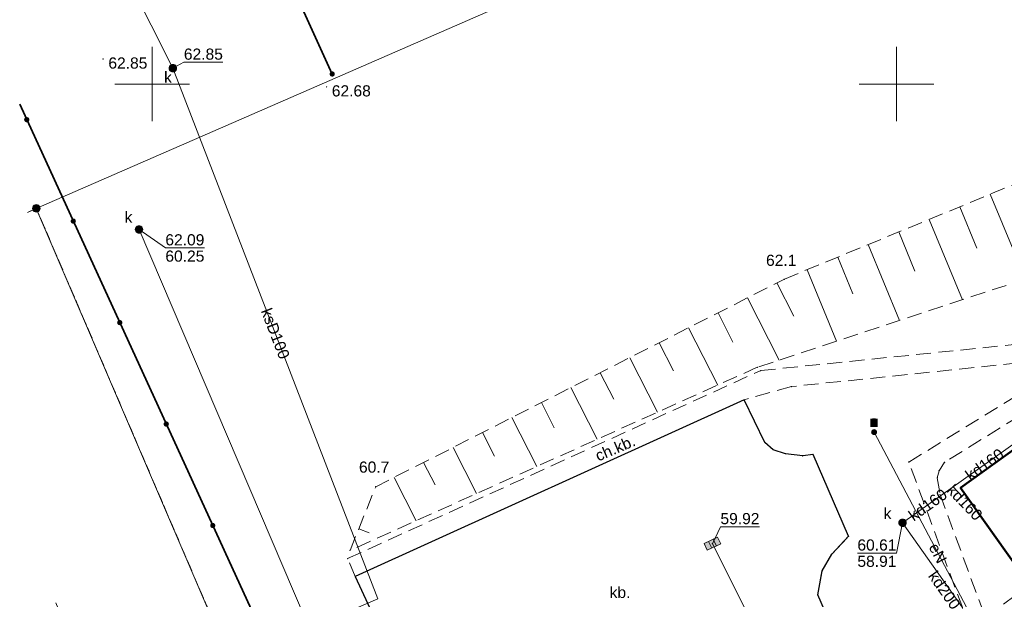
# Model space of a CAD drawing. Extents: x 6453237 to 6453735, y 5887843 to 5888051.
# Tile 4 of 11: x 6453241 to 6453307, y 5887915 to 5887954. Entities that reach past the tile are written whole.
import ezdxf
from ezdxf.enums import TextEntityAlignment as Align

# ---------------------------------------------------------------- set-up
doc = ezdxf.new("R2010")
doc.units = 0
doc.header["$PDSIZE"] = 0.75
for name, pattern in [('PRZER1-1', [2, 1, -1]), ('PRZER2-1', [3, 2, -1]), ('PRZER3-1', [4, 3, -1])]:
    doc.linetypes.add(name, pattern=pattern)
doc.layers.get('0').update_dxf_attribs({"linetype": 'CONTINUOUS', "lineweight": 13})
for name, color, linetype, lineweight in [('GEPPGD', 7, 'CONTINUOUS', 18), ('GESBZO', 7, 'CONTINUOUS', 50), ('GESDZI', 7, 'CONTINUOUS', 18), ('GSLKOG', 7, 'CONTINUOUS', 35), ('GSLKRW', 7, 'CONTINUOUS', 25), ('GSPPRB', 7, 'CONTINUOUS', 18), ('GSPWPN', 7, 'CONTINUOUS', 13), ('GSPWPN_O', 7, 'CONTINUOUS', 13), ('GSPWPS', 7, 'CONTINUOUS', 13), ('GSPWPS_O', 7, 'CONTINUOUS', 13), ('GSSKOD', 7, 'PRZER2-1', 18), ('GSSKOD_O', 7, 'PRZER2-1', 18), ('GSSOTW', 7, 'PRZER3-1', 18), ('GSSOTW_O', 7, 'PRZER3-1', 18), ('GSSZSN', 7, 'PRZER2-1', 18), ('GUPPRZ', 7, 'CONTINUOUS', 18), ('GUPPRZ_O', 7, 'CONTINUOUS', 18)]:
    doc.layers.add(name, color=color, linetype=linetype, lineweight=lineweight)
for name, color, linetype, lineweight, true_color in [('GESUZY', 7, 'PRZER1-1', 18, 0x008000), ('GULEPR', 1, 'CONTINUOUS', 18, 0xff0000), ('GULEPR_O', 1, 'CONTINUOUS', 18, 0xff0000), ('GULKPR', 7, 'CONTINUOUS', 18, 0x803300), ('GULKPR_O', 7, 'CONTINUOUS', 18, 0x803300), ('GUPEUT', 1, 'CONTINUOUS', 18, 0xff0000), ('GUPEUT_O', 1, 'CONTINUOUS', 18, 0xff0000), ('GUPKKS', 7, 'CONTINUOUS', 18, 0x803300), ('GUPKSD', 7, 'CONTINUOUS', 18, 0x803300), ('GUPKSD_O', 7, 'CONTINUOUS', 18, 0x803300)]:
    doc.layers.add(name, color=color, linetype=linetype, lineweight=lineweight, true_color=true_color)
doc.styles.add('GEO-INFO', font='arial.ttf')

# ---------------------------------------------------------------- blocks, each defined once
blk = doc.blocks.new('KOLO')
blk.add_hatch(color=0).paths.add_polyline_path([(-0.5, 0), (-0.482963, -0.12941), (-0.433013, -0.25), (-0.353553, -0.353553), (-0.25, -0.433013), (-0.12941, -0.482963), (0, -0.5), (0.12941, -0.482963), (0.25, -0.433013), (0.353553, -0.353553), (0.433013, -0.25), (0.482963, -0.12941), (0.5, 0), (0.482963, 0.12941), (0.433013, 0.25), (0.353553, 0.353553), (0.25, 0.433013), (0.12941, 0.482963), (0, 0.5), (-0.12941, 0.482963), (-0.25, 0.433013), (-0.353553, 0.353553), (-0.433013, 0.25), (-0.482963, 0.12941)])
blk = doc.blocks.new('POINT')
at = {"color": 0}
blk.add_point((0, 0), dxfattribs=at)
blk = doc.blocks.new('SUUS05')
at = {"true_color": 0xffffff}
blk.add_hatch(color=7, dxfattribs=at).paths.add_polyline_path([(-0.5, 0.25), (-0.5, -0.25), (0.5, -0.25), (0.5, 0.25)])
at = {"color": 0}
blk.add_lwpolyline([(0.5, -0.25), (-0.5, -0.25), (-0.5, 0.25), (0.5, 0.25)], close=True, dxfattribs=at)
for points in [[(-0.175, -0.25), (-0.175, 0.25)], [(0.175, -0.25), (0.175, 0.25)]]:
    blk.add_lwpolyline(points, dxfattribs=at)
blk = doc.blocks.new('OKRAG_PELNY')
at = {"true_color": 0xffffff}
blk.add_hatch(color=7, dxfattribs=at).paths.add_polyline_path([(-0.5, 0), (-0.482963, -0.12941), (-0.433013, -0.25), (-0.353553, -0.353553), (-0.25, -0.433013), (-0.12941, -0.482963), (0, -0.5), (0.12941, -0.482963), (0.25, -0.433013), (0.353553, -0.353553), (0.433013, -0.25), (0.482963, -0.12941), (0.5, 0), (0.482963, 0.12941), (0.433013, 0.25), (0.353553, 0.353553), (0.25, 0.433013), (0.12941, 0.482963), (0, 0.5), (-0.12941, 0.482963), (-0.25, 0.433013), (-0.353553, 0.353553), (-0.433013, 0.25), (-0.482963, 0.12941)])
at = {"color": 0}
blk.add_lwpolyline([(0, 0.5), (0.12941, 0.482963), (0.25, 0.433013), (0.353553, 0.353553), (0.433013, 0.25), (0.482963, 0.12941), (0.5, 0), (0.482963, -0.12941), (0.433013, -0.25), (0.353553, -0.353553), (0.25, -0.433013), (0.12941, -0.482963), (0, -0.5), (-0.12941, -0.482963), (-0.25, -0.433013), (-0.353553, -0.353553), (-0.433013, -0.25), (-0.482963, -0.12941), (-0.5, 0), (-0.482963, 0.12941), (-0.433013, 0.25), (-0.353553, 0.353553), (-0.25, 0.433013), (-0.12941, 0.482963)], close=True, dxfattribs=at)
blk = doc.blocks.new('EPPGS1')
at = {"true_color": 0xffffff}
blk.add_hatch(color=7, dxfattribs=at).paths.add_polyline_path([(0, -0.5), (0.154508, -0.475528), (0.293893, -0.404508), (0.404508, -0.293893), (0.475528, -0.154508), (0.5, 0), (0.475528, 0.154508), (0.404508, 0.293893), (0.293893, 0.404508), (0.154508, 0.475528), (0, 0.5), (-0.154508, 0.475528), (-0.293893, 0.404508), (-0.404508, 0.293893), (-0.475528, 0.154508), (-0.5, 0), (-0.475528, -0.154508), (-0.404508, -0.293893), (-0.293893, -0.404508), (-0.154508, -0.475528)])
blk = doc.blocks.new('EPPGS')
at = {"color": 0}
blk.add_lwpolyline([(0, 0.5), (0.154508, 0.475528), (0.293893, 0.404508), (0.404508, 0.293893), (0.475528, 0.154508), (0.5, 0), (0.475528, -0.154508), (0.404508, -0.293893), (0.293893, -0.404508), (0.154508, -0.475528), (0, -0.5), (-0.154508, -0.475528), (-0.293893, -0.404508), (-0.404508, -0.293893), (-0.475528, -0.154508), (-0.5, 0), (-0.475528, 0.154508), (-0.404508, 0.293893), (-0.293893, 0.404508), (-0.154508, 0.475528)], close=True, dxfattribs=at)

msp = doc.modelspace()

# ---------------------------------------------------------------- hatches: boundary and pattern name
at = {"layer": 'GUPEUT_O', "linetype": 'Continuous', "lineweight": 9, "true_color": 0xffffff}
msp.add_hatch(color=7, dxfattribs=at).paths.add_polyline_path([(6453298.248, 5887926.949), (6453298.248, 5887927.516), (6453298.749, 5887927.516), (6453298.749, 5887926.949)], flags=0)

# ---------------------------------------------------------------- linework, layer by layer
at = {"color": 7, "linetype": 'Continuous', "lineweight": 13, "elevation": 100, "flags": 128}
for points in [[(6453250, 5887947.5), (6453250, 5887952.5)], [(6453300, 5887947.5), (6453300, 5887952.5)], [(6453247.5, 5887950), (6453252.5, 5887950)], [(6453297.5, 5887950), (6453302.5, 5887950)]]:
    msp.add_lwpolyline(points, dxfattribs=at)
at = {"layer": 'GESBZO', "color": 7, "linetype": 'Continuous', "lineweight": 50, "elevation": 10.18}
msp.add_lwpolyline([(6453304.3, 5887922.86), (6453308.04, 5887925.56), (6453317.53, 5887912.36), (6453327.35, 5887916.84), (6453326.35, 5887917.78), (6453319.42, 5887932.84), (6453327.7, 5887938.1), (6453339.93, 5887911.2), (6453319.26, 5887901.84)], close=True, dxfattribs=at)
at = {"layer": 'GESDZI', "color": 7, "linetype": 'Continuous', "lineweight": 18, "elevation": 10.22}
for points in [[(6453428.877, 5888021.821), (6453411.63, 5888014.87), (6453388.68, 5888005.52), (6453242.22, 5887941.65), (6453241.63, 5887941.361)], [(6453242.22, 5887941.65), (6453388.68, 5888005.52), (6453411.63, 5888014.87), (6453426.66, 5888002.8), (6453436.68, 5887969.08), (6453454.713, 5887953.764)], [(6453454.509, 5887951.16), (6453357.86, 5887908.46), (6453273.03, 5887869.75), (6453242.22, 5887941.65)], [(6453241.63, 5887941.361), (6453242.22, 5887941.65), (6453273.03, 5887869.75), (6453264.48, 5887865.54), (6453245.46, 5887910.49), (6453243.525, 5887915.128)]]:
    msp.add_lwpolyline(points, dxfattribs=at)
at = {"layer": 'GESUZY', "color": 7, "linetype": 'Continuous', "lineweight": 18, "elevation": 10.07}
for points in [[(6453454.509, 5887951.16), (6453357.86, 5887908.46), (6453273.03, 5887869.75), (6453242.22, 5887941.65), (6453241.63, 5887941.361)], [(6453241.63, 5887941.361), (6453242.22, 5887941.65), (6453273.03, 5887869.75), (6453357.86, 5887908.46), (6453454.509, 5887951.16)]]:
    msp.add_lwpolyline(points, dxfattribs=at)
at = {"layer": 'GESUZY', "color": 96, "linetype": 'PRZER1-1', "lineweight": 18, "ltscale": 0.5, "true_color": 0x008000, "elevation": 10.08}
for points in [[(6453454.509, 5887951.16), (6453357.86, 5887908.46), (6453273.03, 5887869.75), (6453242.22, 5887941.65), (6453241.63, 5887941.361)], [(6453241.63, 5887941.361), (6453242.22, 5887941.65), (6453273.03, 5887869.75), (6453357.86, 5887908.46), (6453454.509, 5887951.16)]]:
    msp.add_lwpolyline(points, dxfattribs=at)
at = {"layer": 'GSLKOG', "color": 7, "linetype": 'Continuous', "lineweight": 35, "elevation": 10.18}
for points in [[(6453300.138, 5887980.746), (6453304.576, 5887982.418), (6453296.918, 5888002.747), (6453256.56, 5887985.915), (6453268.104, 5887972.1), (6453262.729, 5887969.816), (6453252.03, 5887983.976), (6453247.38, 5887981.99), (6453253.6, 5887969.193), (6453254.946, 5887966.422), (6453262.099, 5887950.678)], [(6453266.48, 5887893.26), (6453241.104, 5887948.644)]]:
    msp.add_lwpolyline(points, dxfattribs=at)
at = {"layer": 'GSLKRW', "color": 7, "linetype": 'Continuous', "lineweight": 25, "elevation": 10.18}
msp.add_lwpolyline([(6453295.82, 5887913.15), (6453294.72, 5887915.67), (6453295.02, 5887917.28), (6453295.65, 5887918.42), (6453296.78, 5887919.61), (6453294.4, 5887925.11), (6453293.7, 5887925.01), (6453292.55, 5887925.16), (6453291.72, 5887925.43), (6453291.16, 5887925.92), (6453289.76, 5887928.78), (6453263.64, 5887916.91), (6453265.77, 5887912.32)], dxfattribs=at)
at = {"layer": 'GSPPRB', "color": 7, "linetype": 'Continuous', "lineweight": 18}
for p in [(6453292.47, 5887936.89, 10.28), (6453290.65, 5887930.97, 10.28), (6453290.88, 5887930.75, 10.28), (6453292.94, 5887929.67, 10.28), (6453289.76, 5887928.78, 10.28), (6453298.5, 5887926.61, 10.28), (6453291.16, 5887925.92, 10.28), (6453291.72, 5887925.43, 10.28), (6453292.55, 5887925.16, 10.28), (6453293.7, 5887925.01, 10.28), (6453294.4, 5887925.11, 10.28), (6453300.83, 5887924.6, 10.28), (6453303.23, 5887924.59, 10.28), (6453302.74, 5887923.54, 10.28), (6453302.86, 5887924.01, 10.28), (6453265.02, 5887922.94, 10.28), (6453303.8, 5887922.93, 10.28), (6453304.3, 5887922.86, 10.28), (6453302.93, 5887922.41, 10.28), (6453304.4, 5887922.31, 10.28), (6453296.78, 5887919.61, 10.28), (6453263.3, 5887918.66, 10.28), (6453295.65, 5887918.42, 10.28), (6453263.13, 5887918.11, 10.28), (6453263.64, 5887916.91, 10.28), (6453295.02, 5887917.28, 10.28), (6453294.72, 5887915.67, 10.28)]:
    msp.add_point(p, dxfattribs=at)
at = {"layer": 'GSSKOD', "color": 7, "linetype": 'PRZER2-1', "lineweight": 18, "ltscale": 0.5, "elevation": 10.18}
for points in [[(6453311.18, 5887931.57), (6453292.94, 5887929.67), (6453289.76, 5887928.78), (6453263.64, 5887916.91), (6453263.13, 5887918.11), (6453290.88, 5887930.75), (6453312.22, 5887932.94)], [(6453307.56, 5887906.33), (6453300.83, 5887924.6), (6453311.45, 5887931.14)], [(6453312.06, 5887930.05), (6453303.23, 5887924.59), (6453302.86, 5887924.01), (6453302.74, 5887923.54), (6453302.93, 5887922.41), (6453305.98, 5887914.14), (6453308.09, 5887915.72)]]:
    msp.add_lwpolyline(points, dxfattribs=at)
at = {"layer": 'GSSOTW', "color": 7, "linetype": 'PRZER3-1', "lineweight": 18, "ltscale": 0.5, "elevation": 10.18}
msp.add_lwpolyline([(6453295.82, 5887913.15), (6453294.72, 5887915.67), (6453295.02, 5887917.28), (6453295.65, 5887918.42), (6453296.78, 5887919.61), (6453294.4, 5887925.11), (6453293.7, 5887925.01), (6453292.55, 5887925.16), (6453291.72, 5887925.43), (6453291.16, 5887925.92), (6453289.76, 5887928.78), (6453263.64, 5887916.91), (6453265.77, 5887912.32)], dxfattribs=at)
at = {"layer": 'GSSZSN', "color": 7, "linetype": 'PRZER2-1', "lineweight": 18, "ltscale": 0.5, "elevation": 10.06}
for points in [[(6453263.3, 5887918.66), (6453265.02, 5887922.94), (6453292.47, 5887936.89), (6453326.6, 5887950.98), (6453335.18, 5887952.05), (6453339.85, 5887948.91), (6453348.27, 5887930.08), (6453355.93, 5887926.89), (6453364.59, 5887931.06)], [(6453364.59, 5887931.06), (6453367.51, 5887927.9), (6453354.6, 5887922.48), (6453346.83, 5887927.01), (6453339.05, 5887942.22), (6453333.26, 5887947.34), (6453313.08, 5887938.35), (6453290.65, 5887930.97), (6453263.3, 5887918.66)]]:
    msp.add_lwpolyline(points, dxfattribs=at)
at = {"layer": 'GSSZSN', "color": 7, "linetype": 'Continuous', "lineweight": 18, "elevation": 10.06, "flags": 128}
for points in [[(6453306.303, 5887942.601), (6453308.658, 5887936.895)], [(6453304.252, 5887941.754), (6453305.399, 5887938.977)], [(6453302.202, 5887940.908), (6453304.433, 5887935.505)], [(6453300.152, 5887940.061), (6453301.236, 5887937.435)], [(6453298.102, 5887939.215), (6453300.207, 5887934.115)], [(6453296.051, 5887938.368), (6453297.073, 5887935.894)], [(6453294.001, 5887937.522), (6453295.982, 5887932.724)], [(6453291.969, 5887936.635), (6453293.108, 5887934.394)], [(6453289.992, 5887935.63), (6453292.115, 5887931.452)], [(6453288.014, 5887934.626), (6453289.015, 5887932.655)], [(6453286.037, 5887933.621), (6453287.992, 5887929.774)], [(6453284.059, 5887932.616), (6453285.013, 5887930.739)], [(6453282.082, 5887931.611), (6453283.942, 5887927.951)], [(6453280.104, 5887930.606), (6453281.01, 5887928.823)], [(6453278.127, 5887929.601), (6453279.892, 5887926.128)], [(6453276.149, 5887928.596), (6453277.008, 5887926.906)], [(6453274.172, 5887927.591), (6453275.842, 5887924.305)], [(6453272.194, 5887926.586), (6453273.006, 5887924.99)], [(6453270.217, 5887925.581), (6453271.792, 5887922.482)], [(6453268.239, 5887924.576), (6453269.003, 5887923.073)], [(6453266.262, 5887923.571), (6453267.742, 5887920.659)], [(6453263.885, 5887920.116), (6453264.585, 5887919.835)]]:
    msp.add_lwpolyline(points, dxfattribs=at)
at = {"layer": 'GULEPR', "color": 1, "linetype": 'Continuous', "lineweight": 18, "true_color": 0xff0000, "elevation": 10.14}
msp.add_lwpolyline([(6453313.46, 5887901.34), (6453307.07, 5887910.34), (6453298.5, 5887926.61)], dxfattribs=at)
at = {"layer": 'GULKPR', "color": 36, "linetype": 'Continuous', "lineweight": 18, "true_color": 0x803300, "elevation": 10.14}
for points in [[(6453242.68, 5887968.394), (6453251.395, 5887951.068)], [(6453251.395, 5887951.068), (6453265.173, 5887915.399), (6453259.291, 5887912.866)], [(6453249.121, 5887940.233), (6453262.501, 5887908.883), (6453275.124, 5887868.503)], [(6453308.48, 5887925.28), (6453308.04, 5887925.94), (6453303.8, 5887922.93)], [(6453303.8, 5887922.93), (6453300.41, 5887920.52)], [(6453304.4, 5887922.31), (6453303.8, 5887922.93)], [(6453300.41, 5887920.52), (6453309.18, 5887908.11), (6453317.1, 5887896.9), (6453321.14, 5887898.73), (6453329.33, 5887902.45), (6453332.4, 5887903.84), (6453344.78, 5887909.35)], [(6453287.64, 5887919.11), (6453292.88, 5887908.66)]]:
    msp.add_lwpolyline(points, dxfattribs=at)
at = {"layer": 'GUPPRZ_O', "color": 36, "linetype": 'Continuous', "lineweight": 9, "true_color": 0x803300, "elevation": 10.8, "flags": 128}
for points in [[(6453254.752, 5887951.472), (6453252.132, 5887951.472), (6453251.395, 5887951.068)], [(6453253.51, 5887938.987), (6453250.889, 5887938.987), (6453249.121, 5887940.233)], [(6453250.889, 5887938.987), (6453253.51, 5887938.987)], [(6453290.797, 5887920.257), (6453288.176, 5887920.257), (6453287.64, 5887919.11)], [(6453297.376, 5887918.479), (6453299.996, 5887918.479), (6453300.41, 5887920.52)], [(6453297.376, 5887918.479), (6453299.996, 5887918.479)]]:
    msp.add_lwpolyline(points, dxfattribs=at)

# ---------------------------------------------------------------- block references
at = {"layer": 'GEPPGD', "color": 7, "lineweight": 18, "xscale": 0.5, "yscale": 0.5}
for name, p in [('EPPGS1', (6453242.22, 5887941.65, 10.23)), ('EPPGS', (6453242.22, 5887941.65, 10.24))]:
    msp.add_blockref(name, p, dxfattribs=at)
at = {"layer": 'GSLKOG', "color": 7, "lineweight": 35, "xscale": 0.35, "yscale": 0.35}
for p in [(6453262.099, 5887950.678, 10.18), (6453241.578, 5887947.61, 10.18), (6453244.702, 5887940.792, 10.18), (6453247.826, 5887933.973, 10.18), (6453250.95, 5887927.155, 10.18), (6453254.074, 5887920.337, 10.18)]:
    msp.add_blockref('KOLO', p, dxfattribs=at)
at = {"layer": 'GSPWPN', "color": 7, "lineweight": 13, "xscale": 0.09, "yscale": 0.09}
for p in [(6453292.47, 5887936.89, 10.08), (6453265.02, 5887922.94, 10.08)]:
    msp.add_blockref('KOLO', p, dxfattribs=at)
at = {"layer": 'GSPWPS', "color": 7, "lineweight": 13, "xscale": 0.09, "yscale": 0.09}
for p in [(6453246.705, 5887951.686, 10.08), (6453261.717, 5887949.815, 10.08)]:
    msp.add_blockref('KOLO', p, dxfattribs=at)
at = {"layer": 'GUPEUT', "color": 1, "lineweight": 18, "true_color": 0xff0000, "xscale": 0.4, "yscale": 0.4}
msp.add_blockref('KOLO', (6453298.5, 5887926.61, 10.16), dxfattribs=at)
at = {"layer": 'GUPKKS', "color": 36, "lineweight": 18, "true_color": 0x803300, "rotation": 25.07090967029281}
msp.add_blockref('SUUS05', (6453287.64, 5887919.11, 10.16), dxfattribs=at)
at = {"layer": 'GUPKSD', "color": 36, "lineweight": 18, "true_color": 0x803300, "xscale": 0.5, "yscale": 0.5}
for p in [(6453251.395, 5887951.068, 10.16), (6453249.121, 5887940.233, 10.16), (6453300.41, 5887920.52, 10.16)]:
    msp.add_blockref('OKRAG_PELNY', p, dxfattribs=at)
at = {"layer": 'GUPPRZ', "color": 36, "lineweight": 18, "true_color": 0x803300}
for p in [(6453251.395, 5887951.068, 10.16), (6453249.121, 5887940.233, 10.16), (6453300.41, 5887920.52, 10.16), (6453287.64, 5887919.11, 10.16)]:
    msp.add_blockref('POINT', p, dxfattribs=at)

# ---------------------------------------------------------------- texts
at = {"layer": 'GSPWPN_O', "color": 7, "linetype": 'Continuous', "lineweight": 0, "style": 'GEO-INFO'}
for s, p in [('62.1', (6453291.239, 5887937.783, 10.8)), ('60.7', (6453263.896, 5887923.886, 10.8))]:
    msp.add_text(s, height=0.75, dxfattribs=at).set_placement(p)
at = {"layer": 'GSPWPS_O', "color": 7, "linetype": 'Continuous', "lineweight": 0, "style": 'GEO-INFO'}
for s, p in [('62.85', (6453247.06, 5887951.79, 10.8)), ('62.68', (6453262.07, 5887949.92, 10.8))]:
    msp.add_text(s, height=0.75, dxfattribs=at).set_placement(p, align=Align.TOP_LEFT)
at = {"layer": 'GSSKOD_O', "color": 7, "linetype": 'Continuous', "lineweight": 0, "style": 'GEO-INFO'}
msp.add_text('ch.kb.', height=0.75, rotation=23.30159, dxfattribs=at).set_placement((6453281.109, 5887925.527, 10.8), align=Align.MIDDLE_CENTER)
at = {"layer": 'GSSOTW_O', "color": 7, "linetype": 'Continuous', "lineweight": 0, "style": 'GEO-INFO'}
msp.add_text('kb.', height=0.75, dxfattribs=at).set_placement((6453281.43, 5887915.842, 10.8), align=Align.MIDDLE_CENTER)
at = {"layer": 'GULEPR_O', "color": 1, "linetype": 'Continuous', "lineweight": 0, "true_color": 0xff0000, "style": 'GEO-INFO'}
msp.add_text('eN', height=0.75, rotation=297.77741, dxfattribs=at).set_placement((6453302.785, 5887918.475, 10.8), align=Align.MIDDLE_CENTER)
at = {"layer": 'GULKPR_O', "color": 36, "linetype": 'Continuous', "lineweight": 0, "true_color": 0x803300, "style": 'GEO-INFO'}
for s, rotation, p in [('ksD100', 291.12036, (6453258.284, 5887933.234, 10.8)), ('kd160', 35.37116, (6453305.92, 5887924.435, 10.8)), ('kd160', 314.06082, (6453304.589, 5887921.884, 10.8)), ('kd160', 35.40957, (6453302.105, 5887921.725, 10.8)), ('kd200', 305.2484, (6453303.224, 5887915.993, 10.8))]:
    msp.add_text(s, height=0.75, rotation=rotation, dxfattribs=at).set_placement(p, align=Align.MIDDLE_CENTER)
at = {"layer": 'GUPEUT_O', "color": 1, "linetype": 'Continuous', "lineweight": 0, "true_color": 0xff0000, "style": 'GEO-INFO'}
msp.add_text('e', height=0.75, dxfattribs=at).set_placement((6453298.776, 5887926.961, 10.8), align=Align.RIGHT)
at = {"layer": 'GUPKSD_O', "color": 36, "linetype": 'Continuous', "lineweight": 0, "true_color": 0x803300, "style": 'GEO-INFO'}
for p in [(6453251.328, 5887950.089, 10.8), (6453248.671, 5887940.683, 10.8), (6453299.66, 5887920.77, 10.8)]:
    msp.add_text('k', height=0.75, dxfattribs=at).set_placement(p, align=Align.RIGHT)
at = {"layer": 'GUPPRZ_O', "color": 36, "linetype": 'Continuous', "lineweight": 0, "true_color": 0x803300, "style": 'GEO-INFO'}
for s, p in [('62.85', (6453252.132, 5887952.014, 10.8)), ('59.92', (6453288.176, 5887920.8, 10.8))]:
    msp.add_text(s, height=0.75, dxfattribs=at).set_placement(p, align=Align.MIDDLE_LEFT)
for s, p in [('62.09', (6453250.889, 5887939.16, 10.8)), ('60.25', (6453250.889, 5887938.065, 10.8)), ('60.61', (6453297.376, 5887918.651, 10.8)), ('58.91', (6453297.376, 5887917.556, 10.8))]:
    msp.add_text(s, height=0.75, dxfattribs=at).set_placement(p)

doc.saveas('drawing.dxf')
